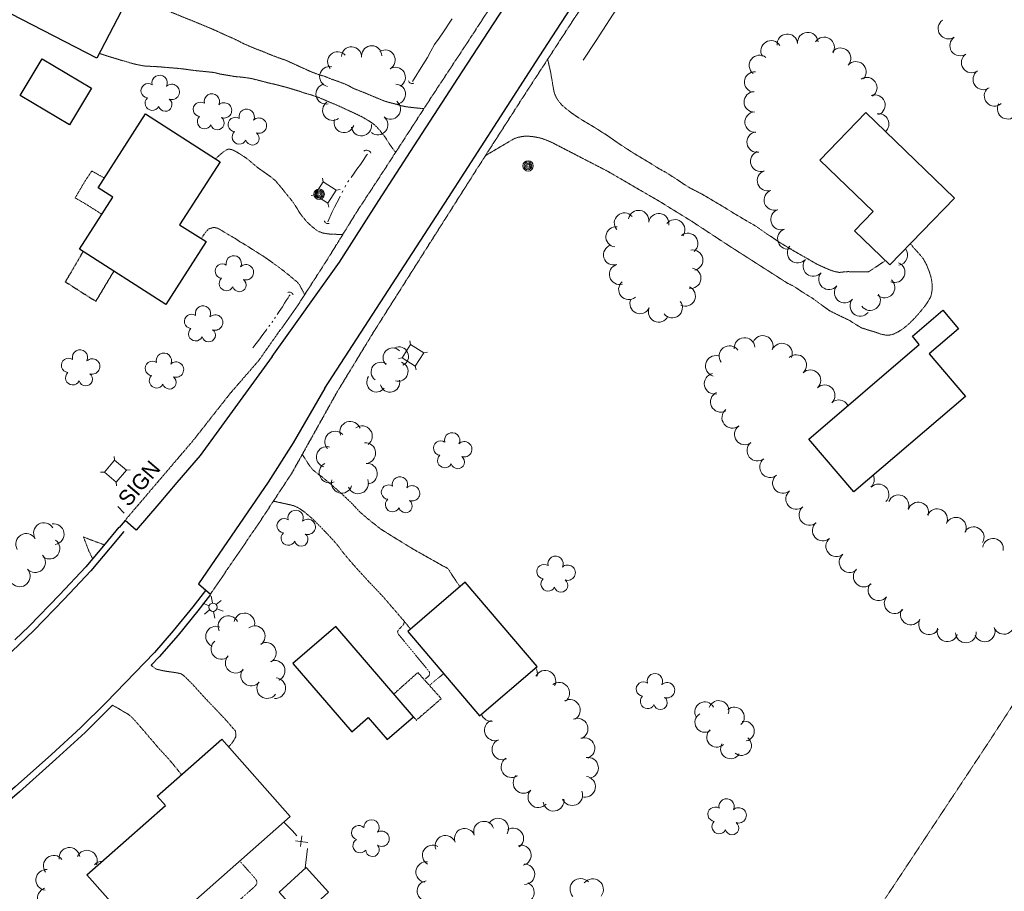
# Model space of a CAD drawing. Extents: x 863487 to 870045, y 569252 to 575761.
# Tile 54 of 66: x 868306 to 868687, y 573346 to 573684. Entities that reach past the tile are written whole.
import ezdxf
from ezdxf.enums import TextEntityAlignment as Align

# ---------------------------------------------------------------- set-up
doc = ezdxf.new("R2010")
doc.units = 0
doc.header["$LTSCALE"] = 0.005
doc.header["$MEASUREMENT"] = 0
for name, pattern in [('DGN Style 3', [37.5, 25, -12.5]), ('DGN Style 4', [56.5, 25, -12.5, 6.5, -12.5]), ('DGN Style 5', [20, 10, -10]), ('DGN Style 6', [74.75, 25, -12.5, 6.25, -12.5, 6, -12.5])]:
    doc.linetypes.add(name, pattern=pattern)
for name, color, linetype, lineweight in [('E_DWY', 2, 'DGN Style 3', 15), ('E_LAND_Vegetation', 3, 'Continuous', 15), ('E_MAP_Limits', 3, 'DGN Style 3', 15), ('E_MISCPROP', 30, 'Continuous', 15), ('E_MISCPROP_HvyDash', 241, 'DGN Style 3', 25), ('E_MISCPROP_HvyLine', 241, 'Continuous', 25), ('E_MISCPROP_Railing', 30, 'Continuous', 15), ('E_PATH_Sidewalk', 2, 'DGN Style 5', 15), ('E_RDWY', 21, 'Continuous', 25), ('E_RDWY_Gravel', 21, 'DGN Style 3', 25), ('E_UTL_AboveGroundPipe', 30, 'DGN Style 4', 15), ('E_WTR', 4, 'DGN Style 6', 15)]:
    doc.layers.add(name, color=color, linetype=linetype, lineweight=lineweight)
doc.styles.add('Style-IGR_FONT_0', font='IGR_FONT_0.shx')

# ---------------------------------------------------------------- blocks, each defined once
blk = doc.blocks.new('LTP')
at = {"layer": 'E_MISCPROP', "color": 20, "linetype": 'Continuous', "lineweight": 0}
for p, q in [((-1.64, 0.07), (-4.24, 0.14)), ((-0.8, 1.43), (-2, 3.73)), ((0.9, 1.42), (2.27, 3.65)), ((-0.88, -1.42), (-2.24, -3.61)), ((0.76, -1.47), (2, -3.65)), ((1.64, -0.02), (4.16, -0.09))]:
    blk.add_line(p, q, dxfattribs=at)
blk.add_circle((0, 0), 1.64, dxfattribs=at)
blk = doc.blocks.new('TREE')
at = {"layer": 'E_LAND_Vegetation', "color": 93, "linetype": 'Continuous', "lineweight": 0}
for centre, radius, start, end in [((-1.47, 4.28), 2.78, 1.3946, 209.1676), ((3.57, 2.42), 2.97, 278.4237, 139.6576), ((-4.47, 0.2), 2.78, 78.0716, 279.0827), ((-2.01, -4.2), 2.61, 140.7798, 358.7124), ((3.46, -3.43), 2.97, 196.0746, 79.0478)]:
    blk.add_arc(centre, radius, start, end, dxfattribs=at)
blk = doc.blocks.new('CULVRT_19')
at = {"layer": 'E_MISCPROP_Railing', "color": 40, "linetype": 'Continuous', "lineweight": 0}
blk.add_arc((10, 7.5), 12.5, 216.8802, 323.1197, dxfattribs=at)
blk = doc.blocks.new('CULVRT_20')
at = {"layer": 'E_MISCPROP_Railing', "color": 40, "linetype": 'Continuous', "lineweight": 0}
blk.add_arc((10, 7.5), 12.5, 216.8801, 323.1196, dxfattribs=at)
blk = doc.blocks.new('CULVRT_21')
at = {"layer": 'E_MISCPROP_Railing', "color": 40, "linetype": 'Continuous', "lineweight": 0}
blk.add_arc((10, 7.5), 12.5, 216.8786, 323.1181, dxfattribs=at)
blk = doc.blocks.new('CULVRT_22')
at = {"layer": 'E_MISCPROP_Railing', "color": 40, "linetype": 'Continuous', "lineweight": 0}
blk.add_arc((10, 7.5), 12.5, 216.8785, 323.118, dxfattribs=at)
blk = doc.blocks.new('PED')
at = {"layer": 'E_UTL_AboveGroundPipe', "color": 101, "linetype": 'Continuous', "lineweight": 13}
for p, q in [((-3.12, 2.9), (-4.17, 3.96)), ((2.88, 2.9), (3.94, 3.96)), ((-4.18, -4.16), (-3.12, -3.1)), ((3.94, -4.16), (2.88, -3.1))]:
    blk.add_line(p, q, dxfattribs=at)
at = {"layer": 'E_UTL_AboveGroundPipe', "color": 101, "linetype": 'Continuous', "lineweight": 13, "flags": 128}
blk.add_lwpolyline([(-3.12, -3.1), (2.88, -3.1), (2.88, 2.9), (-3.12, 2.9)], close=True, dxfattribs=at)
blk = doc.blocks.new('SIGN')
at = {"layer": 'E_MISCPROP', "color": 20, "linetype": 'Continuous', "lineweight": 0, "style": 'Style-IGR_FONT_0'}
blk.add_text('SIGN', height=6, rotation=0.0001, dxfattribs=at).set_placement((-9.6, -0.01), align=Align.MIDDLE_LEFT)
blk = doc.blocks.new('POLE')
at = {"layer": 'E_MISCPROP', "color": 20, "linetype": 'Continuous', "lineweight": 0}
for centre, radius in [((-0.01, 0.02), 2.02), ((-0.01, 0.03), 1.52), ((0, -0.01), 1.01), ((0, 0), 0.502)]:
    blk.add_circle(centre, radius, dxfattribs=at)

msp = doc.modelspace()

# ---------------------------------------------------------------- linework, layer by layer
at = {"layer": 'E_DWY', "color": 51, "linetype": 'DGN Style 3', "flags": 128}
for points in [[(868462.71, 573649.33), (868458.89, 573649.71), (868457.4, 573649.88), (868455.88, 573650.06), (868453.88, 573650.48), (868452.27, 573650.97), (868451, 573651.3), (868449.12, 573651.79), (868447.3, 573652.32), (868445.16, 573653.23), (868442.69, 573654.24), (868440.61, 573655.12), (868438.83, 573655.85), (868436.42, 573656.79), (868435.04, 573657.37), (868433.46, 573658.28), (868431.42, 573659.15), (868429.17, 573660.01), (868427.03, 573660.71), (868424.24, 573661.86), (868422.05, 573662.49), (868420.06, 573663.22), (868418.09, 573664.05), (868409.23, 573668.08), (868406.33, 573669.07), (868403.09, 573670.3), (868400.22, 573671.52), (868397.75, 573672.44), (868395.54, 573673.37), (868392.98, 573674.48), (868391.15, 573675.42), (868389, 573676.49), (868386.74, 573677.44), (868385.15, 573678.17), (868383.83, 573678.78), (868382.03, 573679.62), (868380.15, 573680.43), (868378.29, 573681.19), (868376.31, 573682.03), (868365.16, 573686.56), (868362, 573687.93), (868359.54, 573688.81), (868357.73, 573689.54), (868355.18, 573690.68), (868353.37, 573691.45), (868351.78, 573692.1), (868350.06, 573692.8), (868348.82, 573693.37)], [(868451.77, 573632.43), (868449.59, 573635.26), (868448.65, 573636.84), (868447.51, 573638.5), (868446.57, 573639.73), (868445.72, 573640.79), (868444.3, 573642.42), (868443.51, 573643.13), (868442.38, 573643.99), (868441.34, 573644.64), (868440.06, 573645.42), (868438.79, 573646.14), (868437.24, 573646.9), (868435.3, 573647.82), (868433.21, 573648.76), (868430.6, 573650), (868427.98, 573651.14), (868425.92, 573651.98), (868423.78, 573652.92), (868422.16, 573653.59), (868419.26, 573654.61), (868416.42, 573655.4), (868414.17, 573656.21), (868412.1, 573656.8), (868409.53, 573657.59), (868407.14, 573658.21), (868405.08, 573658.75), (868403.76, 573659.03), (868402.46, 573659.33), (868400.98, 573659.73), (868399.85, 573660.02), (868395.98, 573661), (868392.6, 573661.51), (868389.61, 573661.76), (868387.75, 573662.08), (868386.19, 573662.34), (868383.61, 573662.78), (868381.67, 573663.31), (868378.11, 573663.69), (868375.63, 573663.94), (868373.12, 573664.21), (868370.48, 573664.59), (868367.74, 573664.92), (868365.2, 573665.12), (868362.67, 573665.32), (868360.86, 573665.5), (868358.85, 573665.63), (868356.85, 573665.72), (868354.81, 573665.82), (868353.46, 573666.03), (868351.57, 573666.4), (868349.25, 573667), (868346.92, 573667.74), (868345.32, 573668.14), (868343.71, 573668.65), (868341.23, 573669.39), (868340.18, 573669.72), (868338.11, 573670.41), (868337.16, 573670.71)], [(868510.57, 573668.41), (868511.8, 573663.03), (868512, 573661.61), (868512.34, 573659.82), (868512.65, 573657.77), (868513.03, 573655.93), (868513.28, 573654.99), (868513.94, 573653.55), (868514.84, 573652.18), (868515.93, 573650.88), (868517.52, 573649.45), (868519.92, 573647.58), (868521.94, 573646.19), (868524.28, 573644.71), (868526.7, 573643.29), (868528.79, 573642.04), (868530.78, 573640.75), (868533.83, 573638.85), (868536.4, 573636.98), (868538.12, 573635.82), (868540.98, 573633.93), (868542.57, 573632.91), (868544.45, 573631.72), (868547.65, 573629.81), (868550.8, 573627.92), (868553.27, 573626.32), (868555.94, 573624.88), (868558.02, 573623.58), (868560.6, 573621.92), (868563.51, 573619.96), (868565.65, 573618.62), (868569.98, 573616.42), (868573.09, 573614.6), (868575.32, 573613.26), (868578.35, 573611.48), (868580.46, 573610.17), (868582.74, 573608.75), (868584.88, 573607.52), (868586.62, 573606.45), (868588.55, 573605.35), (868590.66, 573604.13), (868592.62, 573602.83), (868594.13, 573601.73), (868594.62, 573601.39), (868595.27, 573600.91), (868597, 573599.81)], [(868603.44, 573581.73), (868580.59, 573596.36), (868566.28, 573605.76), (868554.01, 573613.35), (868533.85, 573625.07), (868512.36, 573636.18), (868510.31, 573637.06), (868508.33, 573637.81), (868506.15, 573638.3), (868504.83, 573638.52), (868502.39, 573638.75), (868500.87, 573638.58), (868498.81, 573638.18), (868497.51, 573637.68), (868486.56, 573631.22)], [(868382.07, 573629.95), (868382.87, 573630.67), (868384.01, 573631.69), (868385.25, 573632.71), (868386.27, 573633.35), (868386.86, 573633.61), (868388.06, 573633.6), (868389.11, 573633.19), (868390.45, 573632.46), (868392.14, 573631.41), (868393.98, 573630.17), (868395.45, 573629.02), (868396.87, 573627.8), (868398.27, 573626.62), (868399.66, 573625.61), (868401.27, 573624.47), (868403.44, 573622.93), (868405.21, 573621.52), (868406.48, 573620.01), (868407.94, 573618.28), (868409.18, 573616.67), (868410.58, 573615), (868411.8, 573613.47), (868413.3, 573611.29), (868414.39, 573609.42), (868414.77, 573608.83), (868415.66, 573607.67), (868417.43, 573605.51), (868419.23, 573603.84), (868420.55, 573602.78), (868421.65, 573601.93), (868423.43, 573601.26), (868424.89, 573600.99), (868426.19, 573600.82), (868427.12, 573600.77), (868428.05, 573600.72), (868431.34, 573600.68)], [(868416.58, 573577.35), (868414.71, 573580.86), (868414.4, 573581.46), (868413.53, 573582.37), (868412.84, 573582.92), (868411.68, 573583.87), (868410.69, 573584.75), (868408.91, 573586.15), (868407.58, 573587.22), (868406.55, 573588.02), (868405.39, 573588.8), (868404.03, 573589.79), (868402.53, 573590.86), (868400.91, 573591.99), (868399.64, 573592.83), (868398.28, 573593.66), (868395.48, 573595.44), (868393.85, 573596.48), (868392.19, 573597.47), (868391.53, 573597.78), (868389.73, 573599.08), (868388.51, 573599.78), (868387.36, 573600.42), (868385.63, 573601.46), (868384.27, 573602.3), (868383.51, 573602.73), (868382.9, 573603.04), (868382.38, 573603.22), (868381.47, 573603.37), (868380.91, 573603.27), (868379.35, 573602.78), (868378.54, 573601.86), (868377.39, 573600.35), (868376.58, 573599.03)], [(868597, 573599.81), (868600.46, 573597.47), (868602.59, 573596.2), (868604.57, 573594.99), (868606.62, 573593.81), (868608.72, 573592.61), (868610.8, 573591.45), (868612.75, 573590.29), (868614.72, 573589.19), (868616.54, 573588.32), (868618.6, 573587.43), (868619.91, 573586.89), (868621.2, 573586.41), (868623.28, 573585.98), (868624.51, 573586.05), (868625.21, 573586.21), (868626.69, 573586.27), (868628.95, 573586.23), (868630.9, 573586.19), (868633.02, 573586.21), (868634.69, 573586.2)], [(868650.86, 573597.07), (868651.08, 573596.79), (868652.51, 573595.14), (868654.56, 573592.87), (868655.92, 573591.16), (868657.11, 573588.99), (868658.17, 573586.33), (868658.78, 573584.42), (868659.11, 573582.82), (868659.35, 573580.96), (868659.23, 573578.62), (868658.75, 573576.54), (868657.24, 573573.94), (868655.91, 573572.23), (868654.32, 573570.29), (868652.65, 573568.39), (868650.45, 573566.18), (868648.17, 573564.26), (868646.12, 573562.96), (868644.4, 573562.12), (868642.86, 573561.74), (868641.18, 573561.75), (868639.26, 573562.14), (868637.8, 573562.71), (868632.05, 573564.46), (868629.64, 573565.91), (868627.13, 573567.49), (868622.86, 573569.53), (868619.86, 573571.02), (868617.77, 573572.48), (868615, 573574.51), (868612.78, 573576.11), (868610.91, 573577.24), (868608.33, 573578.88), (868605.59, 573580.72), (868603.42, 573581.74)], [(868634.69, 573586.2), (868641.21, 573590.53)], [(868415.64, 573515.52), (868418.04, 573511.79), (868418.64, 573510.95), (868419.7, 573509.61), (868421.07, 573508.45), (868422.15, 573507.67), (868423.43, 573506.69), (868424.78, 573505.57), (868425.92, 573504.62), (868427.16, 573503.58), (868428.72, 573502.23), (868430.43, 573500.68), (868431.84, 573499.4), (868433.52, 573497.79), (868434.82, 573496.57), (868436.22, 573495.07), (868437.77, 573493.41), (868439.64, 573491.78), (868441.06, 573490.54), (868442.86, 573489.13), (868444.72, 573487.68), (868445.76, 573486.79), (868450.06, 573484.1), (868458.5, 573478.91), (868468.75, 573473.13), (868469.94, 573472.43), (868470.5, 573472.16), (868471.06, 573471.9), (868471.77, 573471.52), (868472.6, 573470.47), (868473.36, 573469.23), (868476.62, 573464.3)], [(868404.48, 573497.45), (868411.07, 573496.01), (868412.18, 573495.71), (868413.67, 573495.09), (868414.94, 573494.32), (868416.73, 573493.05), (868418.31, 573491.7), (868419.83, 573490.41), (868420.99, 573489.21), (868423.08, 573487.12), (868424.82, 573485.3), (868426.29, 573483.76), (868427.86, 573482.06), (868429.6, 573480), (868431.18, 573477.86), (868432.98, 573475.69), (868434.81, 573473.55), (868436.63, 573471.47), (868438.4, 573469.56), (868440.13, 573467.64), (868441.51, 573466.13), (868442.26, 573465.38), (868446.84, 573460.53), (868455.27, 573450.74), (868457.49, 573447.98)], [(868357.12, 573433.96), (868359.03, 573432.49), (868359.97, 573432.25), (868361.52, 573431.89), (868363.35, 573431.55), (868365.47, 573431.28), (868367.33, 573430.98), (868368.82, 573430.62), (868369.91, 573429.84), (868371.27, 573428.5), (868372.91, 573426.88), (868374.46, 573425.19), (868376, 573423.45), (868377.51, 573421.81), (868379.26, 573419.92), (868380.93, 573418.21), (868382.7, 573416.36), (868383.97, 573414.98), (868385.25, 573413.66), (868386.58, 573412.18), (868387.43, 573411.19), (868388.65, 573409.78), (868389.25, 573409.11), (868389.77, 573408.59), (868389.99, 573406.44), (868389.08, 573404.77), (868387.77, 573403.06), (868387.18, 573402.41)], [(868342.19, 573418.46), (868343.74, 573417.65), (868345.16, 573416.82), (868346.51, 573415.99), (868348.27, 573414.99), (868349.5, 573414.01), (868351.17, 573412.25), (868352.61, 573410.56), (868354.81, 573408.05), (868356.36, 573406.18), (868358.09, 573404.22), (868360.11, 573401.81), (868362.13, 573399.64), (868364.03, 573397.58), (868365.93, 573395.3), (868368.35, 573392.31), (868368.92, 573391.6)]]:
    msp.add_lwpolyline(points, dxfattribs=at)
at = {"layer": 'E_LAND_Vegetation', "color": 93, "linetype": 'Continuous'}
for centre, radius, start, end in [((868665.6, 573680.31), 3.97, 124.9108, 304.8955), ((868597, 573671.7), 3.97, 31.4154, 211.4001), ((868603.28, 573674.26), 3.97, 4.6858, 184.6705), ((868611.2, 573674.91), 3.97, 4.6858, 184.6705), ((868617.52, 573673.06), 3.97, 327.1328, 147.1174), ((868670.12, 573673.76), 3.97, 124.4691, 304.4538), ((868434.66, 573669.39), 3.9, 357.6225, 177.6071), ((868442.47, 573669.78), 3.9, 359.4973, 179.4819), ((868447.65, 573668.16), 3.9, 300.7315, 120.7162), ((868623.89, 573668.86), 3.97, 318.3227, 138.3073), ((868429.34, 573667.46), 3.9, 42.2339, 222.2185), ((868592.5, 573666.06), 3.97, 51.4247, 231.4093), ((868674.6, 573667.2), 3.97, 124.1997, 304.1844), ((868426.24, 573661.76), 3.9, 78.0698, 258.0545), ((868451.63, 573661.46), 3.9, 300.7315, 120.7162), ((868629.82, 573663.58), 3.97, 318.3227, 138.3073), ((868590.62, 573659.65), 3.97, 84.5877, 264.5723), ((868634.01, 573657.48), 3.97, 303.7043, 123.689), ((868679.08, 573660.66), 3.97, 124.6084, 304.5931), ((868424.79, 573655.01), 3.9, 103.004, 282.9887), ((868451.69, 573654.93), 3.9, 268.1577, 88.1424), ((868683.44, 573654.3), 3.97, 130.8231, 310.8078), ((868590.51, 573651.96), 3.97, 91.1555, 271.1402), ((868637.15, 573650.72), 3.97, 291.2491, 111.2338), ((868427.39, 573648.69), 3.9, 125.906, 305.8906), ((868449.75, 573649.16), 3.9, 230.8735, 50.8582), ((868688.55, 573649.29), 3.97, 150.2654, 330.2501), ((868431.79, 573643.98), 3.9, 163.5301, 343.5148), ((868444.83, 573643.12), 3.9, 230.8735, 50.8582), ((868590.84, 573644.14), 3.97, 94.3424, 274.3271), ((868638.59, 573643.4), 3.97, 311.8419, 98.7128), ((868438.5, 573642.73), 3.9, 187.306, 7.2906), ((868591.62, 573636.43), 3.97, 99.7145, 279.6992), ((868592.98, 573628.97), 3.97, 109.287, 289.2717), ((868595.61, 573621.47), 3.97, 109.287, 289.2717), ((868598.23, 573613.97), 3.97, 109.287, 289.2717), ((868540.26, 573605.08), 3.93, 40.6992, 220.6839), ((868545.78, 573606.06), 3.93, 351.3044, 171.2891), ((868553.55, 573604.87), 3.93, 351.3044, 171.2891), ((868600.85, 573606.47), 3.97, 109.287, 289.2717), ((868537.02, 573599.72), 3.93, 83.1366, 263.1212), ((868559.74, 573602.48), 3.93, 322.151, 142.1357), ((868564.79, 573597.21), 3.93, 308.1015, 128.0862), ((868603.48, 573598.97), 3.97, 109.287, 289.2717), ((868536.1, 573592.76), 3.93, 106.7266, 286.7113), ((868607.26, 573593.59), 3.97, 139.6757, 319.6604), ((868566.69, 573590.72), 3.93, 281.3454, 101.3301), ((868645.87, 573592.72), 3.97, 278.4368, 37.7891), ((868538.36, 573585.23), 3.93, 106.7266, 286.7113), ((868613.32, 573588.44), 3.97, 139.6757, 319.6604), ((868644.82, 573586.04), 3.97, 248.0658, 68.0505), ((868565.93, 573583.73), 3.93, 260.1782, 80.1628), ((868619.38, 573583.3), 3.97, 139.6757, 319.6604), ((868541.94, 573579.37), 3.93, 130.2661, 310.2508), ((868563.77, 573576.82), 3.93, 244.8598, 64.8445), ((868625.43, 573578.16), 3.97, 139.6757, 319.6604), ((868640.91, 573580.11), 3.97, 227.9022, 47.8869), ((868635.32, 573575.21), 3.97, 215.3104, 35.295), ((868546.31, 573573.92), 3.93, 155.4079, 335.3926), ((868558.75, 573572.29), 3.93, 217.6708, 37.6555), ((868631.49, 573573.02), 3.97, 139.6757, 319.6604), ((868553.46, 573570.64), 3.93, 155.4079, 335.3926), ((868593.75, 573557.51), 4.01, 338.2012, 158.1858), ((868580.88, 573553.58), 4.01, 36.1803, 216.1649), ((868586.74, 573556.72), 4.01, 5.0156, 185.0003), ((868601.19, 573554.54), 4.01, 338.2012, 158.1858), ((868450.65, 573552.98), 3.75, 46.0403, 226.0249), ((868452.99, 573553.43), 3.75, 295.1487, 115.1334), ((868575.6, 573549.76), 4.01, 75.601, 255.5857), ((868606.7, 573550.11), 4.01, 312.7501, 132.7348), ((868446, 573547.46), 3.75, 53.7138, 233.6985), ((868452.8, 573547.62), 3.75, 251.9869, 71.9715), ((868575.16, 573542.9), 4.01, 101.4548, 281.4395), ((868612.18, 573544.22), 4.01, 313.6962, 133.6809), ((868444.33, 573543.44), 3.75, 143.9803, 323.965), ((868449.57, 573543.37), 3.75, 193.7422, 13.7268), ((868617.7, 573538.43), 4.01, 313.4651, 133.4498), ((868577.57, 573535.87), 4.01, 115.6433, 295.628), ((868623.21, 573532.62), 4.01, 28.1132, 133.4498), ((868582, 573529.74), 4.01, 127.8143, 307.799), ((868434.2, 573524.32), 4, 19.286, 199.2707), ((868428.34, 573520.52), 4, 42.6923, 222.677), ((868438.72, 573522.63), 4, 306.0313, 126.016), ((868586.83, 573523.28), 4.01, 126.0849, 306.0696), ((868440, 573516.06), 4, 274.6229, 94.6076), ((868591.69, 573517), 4.01, 128.125, 308.1097), ((868425.07, 573514.56), 4, 73.5116, 253.4963), ((868426.18, 573508.54), 4, 117.4318, 297.4165), ((868440.65, 573508.1), 4, 274.6229, 94.6076), ((868596.61, 573510.65), 4.01, 127.5897, 307.5744), ((868430.9, 573504.55), 4, 162.9012, 342.8858), ((868437.21, 573504.35), 4, 201.2192, 21.2039), ((868601.59, 573504.48), 4.01, 129.7349, 309.7195), ((868632.89, 573505.89), 4.01, 312.5838, 23.5946), ((868606.71, 573498.31), 4.01, 129.4742, 309.4589), ((868638.55, 573500.07), 4.01, 315.5375, 135.5222), ((868646.29, 573495.86), 4.01, 339.359, 159.3436), ((868653.94, 573493.07), 4.01, 343.0531, 163.0378), ((868611.81, 573492.16), 4.01, 130.2406, 310.2253), ((868661.22, 573490.47), 4.01, 335.8106, 155.7953), ((868315.72, 573485.08), 4.03, 31.306, 211.2906), ((868616.99, 573486.09), 4.01, 130.8412, 310.8259), ((868668.51, 573487.17), 4.01, 335.4318, 155.4165), ((868319.45, 573484.69), 4.03, 278.9915, 98.9762), ((868675.36, 573483.48), 4.01, 329.473, 149.4576), ((868308.83, 573480.89), 4.03, 31.306, 211.2906), ((868317.83, 573479.1), 4.03, 233.7946, 53.7793), ((868622.22, 573479.98), 4.01, 129.975, 309.9596), ((868682.83, 573479.03), 4.01, 350.6541, 170.6388), ((868312.24, 573473.87), 4.03, 222.8959, 42.8806), ((868627.37, 573473.84), 4.01, 129.975, 309.9596), ((868306.34, 573468.37), 4.03, 223.0882, 43.0728), ((868632.87, 573468.28), 4.01, 134.9891, 314.9737), ((868638.54, 573462.97), 4.01, 141.4059, 321.3906), ((868644.8, 573457.97), 4.01, 141.4059, 321.3906), ((868651.03, 573453.61), 4.01, 151.661, 331.6456), ((868387.02, 573449.07), 3.98, 26.6724, 206.6571), ((868393.24, 573450.15), 3.98, 349.5691, 169.5538), ((868658.08, 573449.8), 4.01, 151.661, 331.6456), ((868687.09, 573449.97), 4.01, 201.2975, 21.2822), ((868382.26, 573445.06), 3.98, 67.6366, 247.6213), ((868397.27, 573445.22), 3.98, 305.4265, 125.4112), ((868665.2, 573447.1), 4.01, 161.8766, 341.8613), ((868679.62, 573447.07), 4.01, 201.2975, 21.2822), ((868384.35, 573440.26), 3.98, 129.4064, 309.3911), ((868672.34, 573446.66), 4.01, 182.448, 2.4327), ((868401.56, 573438.76), 3.98, 300.2505, 120.2352), ((868389.85, 573434.89), 3.98, 136.5671, 316.5518), ((868404.95, 573431.82), 3.98, 293.9098, 113.8945), ((868395.86, 573429.92), 3.98, 140.7575, 320.7422), ((868502.56, 573430.75), 4.05, 345.4632, 32.6903), ((868509.62, 573427.89), 4.05, 333.0512, 153.0358), ((868405.17, 573425.09), 3.98, 265.2763, 85.261), ((868402.05, 573425.09), 3.98, 143.5219, 323.5066), ((868514.99, 573423.25), 4.05, 307.2887, 127.2734), ((868519.11, 573416.62), 4.05, 299.7584, 119.7431), ((868571.36, 573415.9), 3.86, 29.3143, 209.299), ((868576.76, 573416.41), 3.86, 341.5009, 161.4856), ((868582.78, 573413.89), 3.86, 311.5139, 131.4986), ((868488.81, 573416.29), 4.05, 198.1623, 276.3647), ((868522.07, 573409.39), 4.05, 292.2034, 112.1881), ((868571.39, 573411.86), 3.86, 121.3342, 301.3189), ((868490.14, 573408.81), 4.05, 109.4049, 289.3896), ((868575.95, 573406.13), 3.86, 131.8664, 311.8511), ((868586.61, 573408.44), 3.86, 281.1755, 101.1602), ((868493.09, 573401.43), 4.05, 113.4151, 293.3998), ((868524.74, 573401.87), 4.05, 289.0701, 109.0548), ((868585.52, 573402.92), 3.86, 230.7534, 50.7381), ((868581.32, 573401.65), 3.86, 149.9049, 329.8895), ((868496.62, 573394.56), 4.05, 123.262, 303.2467), ((868526.12, 573394.24), 4.05, 279.9061, 99.8908), ((868501.26, 573388.46), 4.05, 134.5738, 314.5585), ((868524.97, 573386.92), 4.05, 261.4302, 81.4149), ((868507, 573382.92), 4.05, 137.7118, 317.6965), ((868520.02, 573383.72), 4.05, 202.7584, 22.7431), ((868512.85, 573381.58), 4.05, 188.0467, 8.0314), ((868491.43, 573370.77), 3.97, 329.375, 149.3597), ((868478.45, 573366.85), 3.97, 20.1251, 200.1098), ((868485.9, 573369.58), 3.97, 20.1251, 200.1098), ((868497.26, 573366.94), 3.97, 303.2972, 123.2819), ((868471, 573364.12), 3.97, 20.1251, 200.1098), ((868325.56, 573359.39), 4.01, 7.5769, 187.5616), ((868466.06, 573360.41), 3.97, 59.446, 239.4307), ((868500.2, 573360.4), 3.97, 283.678, 103.6626), ((868319.51, 573356.36), 4.01, 38.0822, 218.0669), ((868332.33, 573358.33), 4.01, 337.1569, 157.1416), ((868338.31, 573354.12), 4.01, 90.9931, 139.5516), ((868463.55, 573353.9), 3.97, 83.0303, 263.0149), ((868501.57, 573353.07), 3.97, 271.2779, 91.2626), ((868316.6, 573350.88), 4.01, 84.5476, 264.5323), ((868464.05, 573346.58), 3.97, 97.9642, 277.9489), ((868501.37, 573346.06), 3.97, 248.0447, 68.0294), ((868523.33, 573347.3), 4.12, 43.8752, 223.8599), ((868527.99, 573347.18), 4.12, 322.0844, 142.0691), ((868317.19, 573343.82), 4.01, 107.83, 287.8147)]:
    msp.add_arc(centre, radius, start, end, dxfattribs=at)
at = {"layer": 'E_MAP_Limits', "color": 73, "linetype": 'DGN Style 3', "flags": 128}
msp.add_lwpolyline([(869073.96, 574000.24), (869037.02, 573948), (868952.4, 573822.71), (868885.59, 573719.94), (868796.42, 573581.77), (868681.4, 573404.53), (868638.14, 573339.13), (868612.89, 573304.51), (868583.78, 573270.38)], dxfattribs=at)
at = {"layer": 'E_MISCPROP', "color": 20, "linetype": 'Continuous'}
msp.add_line((868346.66, 573492.81), (868344.21, 573495.39), dxfattribs=at)
at = {"layer": 'E_MISCPROP_HvyDash', "color": 241, "linetype": 'DGN Style 3', "flags": 128}
for points in [[(868342.71, 573586.46), (868335.71, 573574.77), (868323.99, 573582.26), (868330.88, 573594.02)], [(868458.66, 573413.98), (868459.75, 573412.71), (868469.41, 573421.03), (868460.36, 573431.13), (868451.06, 573422.84)]]:
    msp.add_lwpolyline(points, dxfattribs=at)
at = {"layer": 'E_MISCPROP_HvyLine', "color": 241, "linetype": 'Continuous', "flags": 128}
for points in [[(868314.5, 573718.48), (868351.85, 573699.25), (868336.2, 573668.84), (868298.84, 573688.07)], [(868315.06, 573668.68), (868334.09, 573657.27), (868325.56, 573643.04), (868306.53, 573654.45)], [(868354.94, 573647.29), (868383.81, 573628.83), (868368.19, 573604.4), (868378.39, 573597.88), (868362.86, 573573.58), (868329.46, 573594.93), (868342.36, 573615.12), (868336.7, 573618.74)], [(868633.59, 573647.83), (868667.89, 573614.7), (868642.93, 573588.86), (868629.25, 573602.07), (868636.45, 573609.53), (868615.83, 573629.44)], [(868672.2, 573537.99), (868629.03, 573501.05), (868611.54, 573521.49), (868654.34, 573558.13), (868651.65, 573561.28), (868663.39, 573571.33), (868669.53, 573564.16), (868658.14, 573554.41)], [(868456.41, 573447.06), (868484.25, 573414.42), (868506.52, 573433.41), (868478.68, 573466.05)], [(868458.66, 573413.98), (868428.65, 573448.95), (868412.02, 573434.67), (868434.77, 573408.17), (868441.18, 573413.67), (868448.44, 573405.2)], [(868384.54, 573405.4), (868410.98, 573375.45), (868355.6, 573326.56), (868332.34, 573352.91), (868362.68, 573379.7), (868359.5, 573383.29)], [(868417.08, 573355.67), (868425.75, 573346.14), (868415.3, 573336.64), (868406.63, 573346.17)]]:
    msp.add_lwpolyline(points, close=True, dxfattribs=at)
at = {"layer": 'E_MISCPROP_Railing', "color": 40, "linetype": 'Continuous'}
for p, q in [((868415.51, 573367.92), (868414.98, 573363.82)), ((868413.02, 573365.96), (868417.8, 573365.31))]:
    msp.add_line(p, q, dxfattribs=at)
at = {"layer": 'E_MISCPROP_Railing', "color": 40, "linetype": 'Continuous', "flags": 128}
for points in [[(868408.51, 573373.27), (868411.86, 573369.85), (868413.55, 573367.93)], [(868417.61, 573363.03), (868416.79, 573355.41)]]:
    msp.add_lwpolyline(points, dxfattribs=at)
at = {"layer": 'E_PATH_Sidewalk', "color": 51, "linetype": 'DGN Style 5', "flags": 128}
for points in [[(868338.11, 573608.47), (868331.77, 573612.5), (868327.77, 573614.8), (868331.53, 573621.22), (868334.2, 573625.21), (868339.09, 573622.49)], [(868334.54, 573475.17), (868333.1, 573478.07), (868330.97, 573483.63), (868333.49, 573482.6), (868339.07, 573480.55)], [(868455.15, 573450.88), (868454.81, 573449.76), (868454.43, 573449.25), (868453.98, 573448.83), (868453.37, 573448.21), (868452.82, 573447.63), (868452.49, 573446.92), (868452.56, 573446.56), (868452.77, 573446.04), (868453.21, 573445.49), (868464.8, 573431.39), (868464.85, 573430.22), (868464.53, 573429.72), (868463.9, 573429.21), (868463.26, 573428.72)], [(868465.01, 573426.36), (868465.85, 573427.01), (868466.73, 573427.82), (868468.86, 573429.51), (868469.75, 573430.22), (868470.36, 573430.7)], [(868391.43, 573358.19), (868394.98, 573354.19), (868396.26, 573352.79), (868397.13, 573351.76), (868397.67, 573351.08), (868398.09, 573350.43), (868398.1, 573349.64), (868397.86, 573349.08), (868397.24, 573348.36), (868396.51, 573347.68), (868383.49, 573336.09), (868382.71, 573335.43), (868382.01, 573335.1), (868381.44, 573334.96), (868380.74, 573334.96), (868380.15, 573335.31), (868379.2, 573336.19), (868378.14, 573337.19), (868376.92, 573338.49), (868375.31, 573340.16), (868373.73, 573341.76), (868373.31, 573342.19)]]:
    msp.add_lwpolyline(points, dxfattribs=at)
at = {"layer": 'E_RDWY', "color": 21, "linetype": 'Continuous', "flags": 128}
for points in [[(868424.34, 573541.21), (868456.78, 573591.07), (868472.19, 573614.91), (868491.1, 573644.37), (868507.33, 573669.34), (868524.53, 573696.08)], [(868403.96, 573553.4), (868430.02, 573589.94), (868445.23, 573613.8), (868458.88, 573634.95), (868477.46, 573663.56), (868495.89, 573692)], [(868403.96, 573553.4), (868376.09, 573515.09), (868367.08, 573504.62), (868360.09, 573496.41), (868351.42, 573486.19), (868347.07, 573490.01), (868344.77, 573487.3)], [(868424.34, 573541.21), (868412.04, 573519.97), (868402.38, 573504.85), (868375.46, 573465.47), (868380.08, 573461.41)], [(868346.62, 573485.77), (868341.34, 573479.36), (868333.81, 573470.43), (868323.54, 573459.5), (868311.75, 573447.35), (868294.64, 573431.15)], [(868344.69, 573487.36), (868339.42, 573480.96), (868331.95, 573472.09), (868321.73, 573461.23), (868310, 573449.13), (868304.37, 573443.8)], [(868378.17, 573462.87), (868373.32, 573456.51), (868365.67, 573447.26), (868358.4, 573438.89), (868339.58, 573419.36), (868329.87, 573409.73), (868318.62, 573399.46), (868304.62, 573386.85), (868283.77, 573369), (868266.81, 573354.59), (868251.51, 573341.5)], [(868380.16, 573461.35), (868375.27, 573454.95), (868367.58, 573445.64), (868360.24, 573437.2), (868357.12, 573433.96)], [(868342.19, 573418.46), (868341.36, 573417.61), (868331.59, 573407.92), (868320.3, 573397.61), (868306.27, 573384.97), (868285.4, 573367.09), (868268.44, 573352.69), (868253.13, 573339.6)]]:
    msp.add_lwpolyline(points, dxfattribs=at)
at = {"layer": 'E_RDWY_Gravel', "color": 21, "linetype": 'DGN Style 3', "flags": 128}
for points in [[(868347.07, 573490.01), (868373.5, 573521.02), (868387.94, 573539.37), (868398.97, 573552.08), (868414.07, 573573.45), (868425.51, 573591.24), (868436.97, 573609.77), (868446.95, 573624.99), (868465.95, 573654.33), (868481.88, 573678.5), (868503.51, 573711.9), (868514.09, 573728.18), (868528.47, 573750.29), (868546.6, 573778.09), (868564.56, 573805.63), (868582.78, 573834.12), (868605.13, 573868.65), (868625.3, 573900.4), (868649.82, 573937.75), (868664.43, 573960.54), (868682.23, 573987.7), (868699.47, 574014.13), (868715.53, 574038.27), (868732.65, 574063.35), (868752.64, 574092.78), (868766.24, 574112.52), (868795.13, 574152.6), (868812.02, 574176.38), (868825.76, 574195.53), (868846.76, 574224.9)], [(868380.08, 573461.41), (868398.9, 573488.96), (868411.64, 573508.34), (868429.24, 573539.89), (868443.54, 573563.39), (868463.27, 573594.55), (868483.11, 573625.84), (868501.18, 573653.99), (868516.8, 573677.98), (868530.94, 573699.71), (868551.71, 573731.09), (868572.42, 573763.35), (868588.96, 573789.69), (868614.08, 573828.72), (868638.01, 573865.01), (868660.96, 573899.05), (868675.51, 573921.69), (868693.44, 573949.96), (868706.42, 573970.39), (868728.81, 574002.9), (868742.9, 574024.46), (868758.65, 574047.57), (868773.93, 574069.92), (868787.17, 574088.86), (868795.3, 574100.51), (868812.34, 574124.35), (868830.76, 574150.78), (868850.79, 574179.26), (868867.67, 574202.08), (868869.52, 574205.05)]]:
    msp.add_lwpolyline(points, dxfattribs=at)
at = {"layer": 'E_WTR', "color": 161, "linetype": 'Continuous', "flags": 128}
for points in [[(868524.31, 573668.07), (868529.27, 573675.67), (868538.42, 573689.9)], [(868473.56, 573684.08), (868473.48, 573683.95), (868470.28, 573679.07), (868468.57, 573676.64), (868466.84, 573674.13), (868465.31, 573671.58), (868464.04, 573669.17), (868463.17, 573667.72), (868462.27, 573666.35), (868458.3, 573659.9)], [(868440.82, 573631.79), (868440.52, 573631.4), (868439.42, 573629.66), (868438.13, 573627.73), (868436.76, 573625.93), (868435.64, 573624.4), (868434.52, 573622.76)], [(868432.47, 573619.57), (868432.39, 573619.44), (868432.09, 573618.91)], [(868433.65, 573621.52), (868433.27, 573620.98), (868433.22, 573620.89)], [(868430.34, 573615.53), (868429.71, 573614.28), (868428.99, 573612.89), (868428.07, 573611.17), (868427.24, 573609.37), (868425.55, 573605.6)], [(868431.34, 573617.58), (868431.02, 573616.89)], [(868410.89, 573577.35), (868410.61, 573576.91), (868410.14, 573576.12), (868409.37, 573575.07), (868408.7, 573574.04), (868407.92, 573572.7), (868406.73, 573570.87), (868405.96, 573569.72)], [(868403.11, 573565.59), (868402.95, 573565.38), (868402.74, 573565.09)], [(868404.18, 573567.14), (868403.82, 573566.62)], [(868405.26, 573568.68), (868404.9, 573568.17)], [(868401.98, 573564.09), (868401.75, 573563.78), (868400.39, 573561.95), (868398.82, 573559.77), (868397.31, 573557.86), (868396.5, 573556.84)]]:
    msp.add_lwpolyline(points, dxfattribs=at)

# ---------------------------------------------------------------- block references
at = {"layer": 'E_LAND_Vegetation', "color": 93, "linetype": 'Continuous', "rotation": 54.65058595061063}
for p in [(868360.35, 573655), (868380.56, 573647.84), (868394.05, 573641.93), (868389.03, 573585.19), (868377.14, 573565.76), (868329.57, 573548.74), (868361.98, 573547.52), (868473.5, 573516.69), (868453.31, 573499.65), (868412.96, 573486.68), (868513.5, 573468.93), (868551.94, 573423.47), (868579.65, 573375.03)]:
    msp.add_blockref('TREE', p, dxfattribs=at)
at = {"layer": 'E_LAND_Vegetation', "color": 93, "linetype": 'Continuous', "xscale": 1.00000194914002, "yscale": 1.00000194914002, "zscale": 1.00000194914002, "rotation": 42.43564468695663}
msp.add_blockref('TREE', (868441.43, 573367.01), dxfattribs=at)
at = {"layer": 'E_MISCPROP', "color": 20, "linetype": 'Continuous', "xscale": 1.000001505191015, "yscale": 1.000001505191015, "zscale": 1.000001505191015, "rotation": 57.34396549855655}
for p in [(868503, 573627.19), (868422.17, 573616.24)]:
    msp.add_blockref('POLE', p, dxfattribs=at)
at = {"layer": 'E_MISCPROP', "color": 20, "linetype": 'Continuous'}
for name, p, rotation in [('SIGN', (868352.37, 573504.21), 49.59841400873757), ('LTP', (868381.09, 573456.39), 40.63113079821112)]:
    msp.add_blockref(name, p, dxfattribs=dict(at, rotation=rotation))
at = {"layer": 'E_MISCPROP_Railing', "color": 40, "linetype": 'Continuous'}
for name, p, xscale, yscale, zscale, rotation in [('CULVRT_19', (868456.71, 573660.15), 0.1143099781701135, 0.1143099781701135, 0.1143099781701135, 335.9680739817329), ('CULVRT_20', (868442.2, 573632.11), 0.1440773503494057, 0.1440773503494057, 0.1440773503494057, 163.7152772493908), ('CULVRT_21', (868424.19, 573605.98), 0.1074041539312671, 0.1074041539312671, 0.1074041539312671, 331.7416421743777), ('CULVRT_22', (868412.04, 573577.24), 0.1137317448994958, 0.1137317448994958, 0.1137317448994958, 154.0329603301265)]:
    msp.add_blockref(name, p, dxfattribs=dict(at, xscale=xscale, yscale=yscale, zscale=zscale, rotation=rotation))
at = {"layer": 'E_UTL_AboveGroundPipe', "color": 101, "linetype": 'Continuous', "xscale": 1.000001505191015, "yscale": 1.000001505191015, "zscale": 1.000001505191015, "rotation": 57.34396549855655}
for p in [(868424.61, 573617.05), (868458.43, 573554.04)]:
    msp.add_blockref('PED', p, dxfattribs=at)
at = {"layer": 'E_UTL_AboveGroundPipe', "color": 101, "linetype": 'Continuous', "rotation": 49.59841400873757}
msp.add_blockref('PED', (868343.35, 573509.23), dxfattribs=at)

doc.saveas('drawing.dxf')
